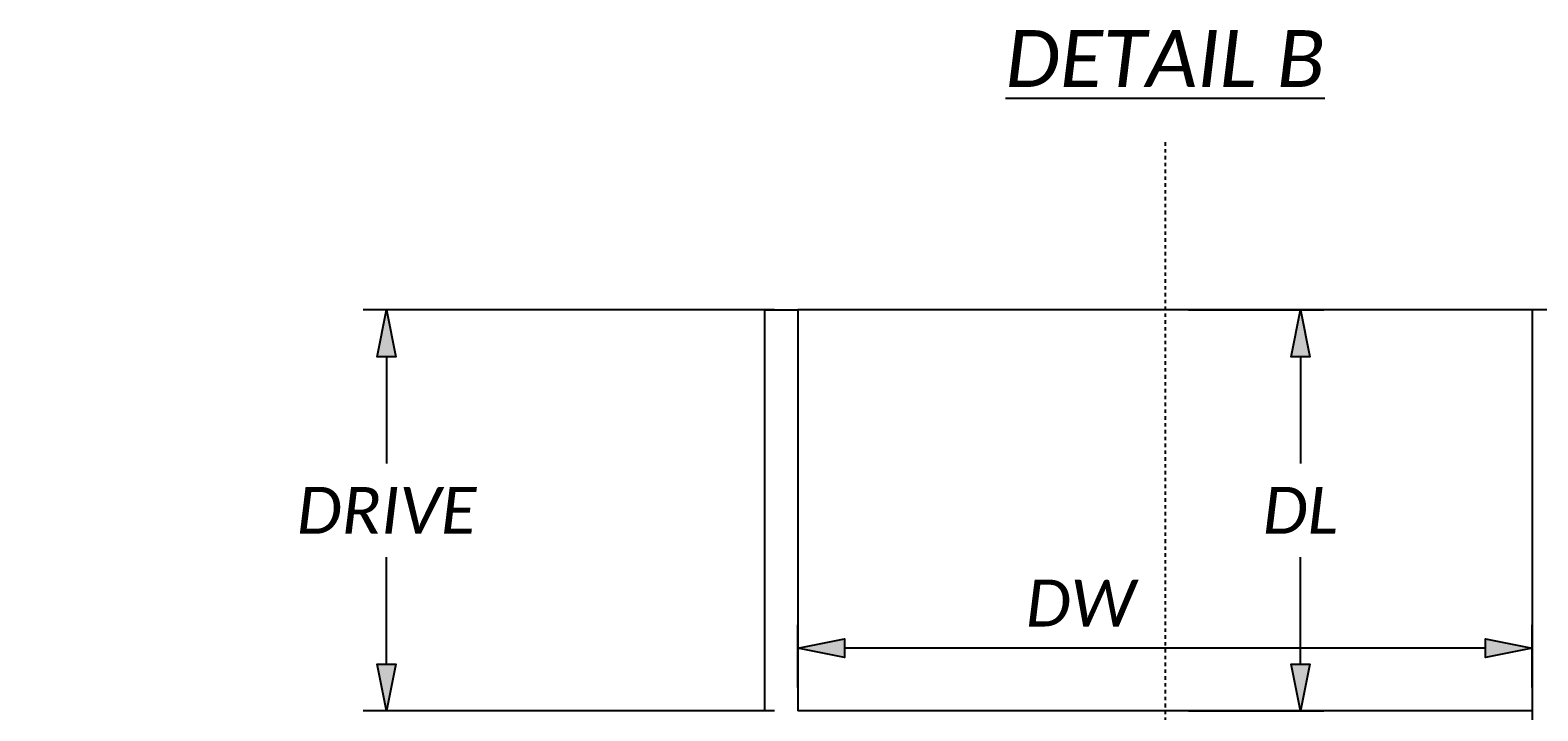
# Model space of a CAD drawing. Header units: feet. Extents: x 18 to 323, y 69 to 368.
# Tile 12 of 16: x 129 to 175, y 129 to 150. Entities that reach past the tile are written whole.
import ezdxf

# ---------------------------------------------------------------- set-up
doc = ezdxf.new("R2010")
doc.units = ezdxf.units.FT
doc.header["$MEASUREMENT"] = 0
doc.linetypes.add('OhDOT_USTN7', pattern=[0.221, 0.11, -0.028, 0.055, -0.028])
for name, color, linetype in [('GE_P_Driveway_CL', 7, 'OhDOT_USTN7'), ('PV_P_Curb', 120, 'Continuous'), ('PV_P_Drive', 230, 'Continuous'), ('SH_Text', 7, 'Continuous')]:
    doc.layers.add(name, color=color, linetype=linetype)
doc.styles.add('P_Slanted_Normal', font='calibrii.ttf', dxfattribs={"height": 0.14})
doc.styles.add('Slanted-Normal', font='font31.shx', dxfattribs={"height": 0.14})
doc.dimstyles.new('Dec-2  Slanted', dxfattribs={"dimtxt": 0.14, "dimasz": 0.14, "dimexe": 0.07, "dimexo": 0.07, "dimgap": 0.07, "dimtad": 1, "dimzin": 3, "dimdsep": 46, "dimtxsty": 'Slanted-Normal', "dimblk": 'Dim1', "dimcen": 0, "dimclrd": 95, "dimclre": 95, "dimclrt": 7, "dimazin": 3, "dimtfac": 1, "dimtix": 1, "dimtofl": 0, "dimtmove": 1, "dimatfit": 3, "dimldrblk": 'Dim1', "dimfxl": 1, "dimtolj": 1, "dimtzin": 0, "dimlwd": -1, "dimlwe": -1, "dimarcsym": 0})
doc.dimstyles.new('Dec-2  Slanted-Degrees', dxfattribs={"dimtxt": 0.14, "dimasz": 0.14, "dimexe": 0.07, "dimexo": 0.07, "dimgap": 0.07, "dimtad": 1, "dimzin": 3, "dimdsep": 46, "dimtxsty": 'Slanted-Normal', "dimblk": 'Dim1', "dimcen": 0, "dimclrd": 95, "dimclre": 95, "dimclrt": 7, "dimazin": 3, "dimtfac": 1, "dimtix": 1, "dimtofl": 0, "dimtmove": 1, "dimatfit": 3, "dimldrblk": 'Dim1', "dimfxl": 1, "dimtolj": 1, "dimtzin": 0, "dimlwd": -1, "dimlwe": -1, "dimarcsym": 0})

# ---------------------------------------------------------------- blocks, each defined once
blk = doc.blocks.new('Dim1')
h = blk.add_hatch(color=4)
h.dxf.hatch_style = 1
h.paths.add_polyline_path([(0, 0), (-1, -0.2), (-1, 0.2)])
at = {"color": 4}
blk.add_lwpolyline([(0, 0), (-1, -0.2), (-1, 0.2), (0, 0)], dxfattribs=at)
blk = doc.blocks.new('*D1034')
at = {"layer": 'Defpoints', "color": 0, "transparency": 16777216}
for p in [(163.389, 146.201, 394.632), (171.449, 98.925), (129.389, 94.271, 394.632), (163.389, 94.271, 394.632), (197.389, 94.271, 394.632)]:
    blk.add_point(p, dxfattribs=at)
at = {"layer": 'SH_Text', "color": 95, "linetype": 'Continuous', "transparency": 16777216}
blk.add_arc((163.389, 94.271), 9.307, 8.6273, 81.3727, dxfattribs=at)
at = {"layer": 'SH_Text', "color": 95, "transparency": 16777216, "xscale": 1.4, "yscale": 1.4, "zscale": 1.4}
for p, rotation in [((163.389, 103.578), 175.6863591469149), ((172.695, 94.271), 274.3136408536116)]:
    blk.add_blockref('Dim1', p, dxfattribs=dict(at, rotation=rotation))
at = {"layer": 'SH_Text', "color": 7, "transparency": 16777216, "insert": (170.96, 101.842), "char_height": 1.4, "attachment_point": 5, "rotation": 315, "style": 'Slanted-Normal'}
blk.add_mtext('\\A1;{\\Ffont57|c0;D}', dxfattribs=at)
blk = doc.blocks.new('*D1036')
at = {"layer": 'Defpoints', "color": 0, "transparency": 16777216}
for p in [(163.389, 141.177, 394.632), (167.442, 141.177), (163.389, 129.177, 394.632)]:
    blk.add_point(p, dxfattribs=at)
at = {"layer": 'SH_Text', "color": 95, "linetype": 'Continuous', "transparency": 16777216}
for p, q in [((164.089, 141.177), (168.142, 141.177)), ((167.442, 139.777), (167.442, 136.577)), ((167.442, 130.577), (167.442, 133.777)), ((164.089, 129.177), (168.142, 129.177))]:
    blk.add_line(p, q, dxfattribs=at)
at = {"layer": 'SH_Text', "color": 95, "transparency": 16777216, "xscale": 1.4, "yscale": 1.4, "zscale": 1.4}
for p, rotation in [((167.442, 141.177), 90), ((167.442, 129.177), 270)]:
    blk.add_blockref('Dim1', p, dxfattribs=dict(at, rotation=rotation))
at = {"layer": 'SH_Text', "color": 7, "transparency": 16777216, "insert": (167.442, 135.177), "char_height": 1.4, "attachment_point": 5, "rotation": 0.01, "style": 'P_Slanted_Normal'}
blk.add_mtext('\\A1;DL', dxfattribs=at)
blk = doc.blocks.new('*D1031')
at = {"layer": 'Defpoints', "color": 0, "transparency": 16777216}
for p in [(152.389, 131.052), (152.389, 129.177, 394.632), (174.389, 129.177, 394.632)]:
    blk.add_point(p, dxfattribs=at)
at = {"layer": 'SH_Text', "color": 95, "linetype": 'Continuous', "transparency": 16777216}
for p, q in [((152.389, 129.877), (152.389, 131.752)), ((174.389, 129.877), (174.389, 131.752)), ((172.989, 131.052), (153.789, 131.052))]:
    blk.add_line(p, q, dxfattribs=at)
at = {"layer": 'SH_Text', "color": 95, "transparency": 16777216, "xscale": 1.4, "yscale": 1.4, "zscale": 1.4, "rotation": 180}
blk.add_blockref('Dim1', (152.389, 131.052), dxfattribs=at)
at = {"layer": 'SH_Text', "color": 95, "transparency": 16777216, "xscale": 1.4, "yscale": 1.4, "zscale": 1.4}
blk.add_blockref('Dim1', (174.389, 131.052), dxfattribs=at)
at = {"layer": 'SH_Text', "color": 7, "transparency": 16777216, "insert": (160.859, 132.401), "char_height": 1.4, "attachment_point": 5, "style": 'P_Slanted_Normal'}
blk.add_mtext('\\A1;DW', dxfattribs=at)
blk = doc.blocks.new('*D1037')
at = {"layer": 'Defpoints', "color": 0, "transparency": 16777216}
for p in [(140.066, 141.177), (152.389, 141.177, 394.632), (152.389, 129.177, 394.632)]:
    blk.add_point(p, dxfattribs=at)
at = {"layer": 'SH_Text', "color": 95, "linetype": 'Continuous', "transparency": 16777216}
for p, q in [((151.689, 141.177), (139.366, 141.177)), ((140.066, 139.777), (140.066, 136.58)), ((140.066, 130.577), (140.066, 133.773)), ((151.689, 129.177), (139.366, 129.177))]:
    blk.add_line(p, q, dxfattribs=at)
at = {"layer": 'SH_Text', "color": 95, "transparency": 16777216, "xscale": 1.4, "yscale": 1.4, "zscale": 1.4}
for p, rotation in [((140.066, 141.177), 90), ((140.066, 129.177), 270)]:
    blk.add_blockref('Dim1', p, dxfattribs=dict(at, rotation=rotation))
at = {"layer": 'SH_Text', "color": 7, "transparency": 16777216, "insert": (140.066, 135.177), "char_height": 1.4, "attachment_point": 5, "rotation": 0.01, "style": 'P_Slanted_Normal'}
blk.add_mtext('\\A1;DRIVE', dxfattribs=at)

msp = doc.modelspace()

# ---------------------------------------------------------------- linework, layer by layer
at = {"layer": 'GE_P_Driveway_CL'}
msp.add_lwpolyline([(163.389, 146.201), (163.389, 94.271)], dxfattribs=at)
at = {"layer": 'PV_P_Curb'}
msp.add_lwpolyline([(151.389, 141.177), (151.389, 129.177)], dxfattribs=at)
at = {"layer": 'PV_P_Curb', "flags": 128}
for points in [[(151.389, 141.177), (152.389, 141.177)], [(175.389, 141.177), (174.389, 141.177)]]:
    msp.add_lwpolyline(points, dxfattribs=at)
at = {"layer": 'PV_P_Drive'}
for points in [[(152.389, 141.177), (152.389, 129.177)], [(174.389, 141.177), (152.389, 141.177)], [(174.389, 141.177), (174.389, 129.177)], [(174.389, 129.177), (152.389, 129.177)], [(174.389, 129.177), (174.389, 113.177)]]:
    msp.add_lwpolyline(points, dxfattribs=at)

# ---------------------------------------------------------------- texts
at = {"layer": 'SH_Text', "insert": (163.389, 147.855), "char_height": 1.4, "width": 676.04901, "attachment_point": 8, "style": 'P_Slanted_Normal'}
msp.add_mtext('{\\H1.21429x;\\LDETAIL B}', dxfattribs=at)

# ---------------------------------------------------------------- dimensions: what is measured, and where the dimension line sits
at = {"layer": 'SH_Text'}
dim = msp.add_angular_dim_2l(base=(171.449, 98.925), line1=((197.389, 94.271), (129.389, 94.271)), line2=((163.389, 146.201), (163.389, 94.271)), text='{\\Ffont57|c0;D}', dimstyle='Dec-2  Slanted-Degrees', override={"dimscale": 0}, dxfattribs=at)
dim.commit()
dim.dimension.update_dxf_attribs({"geometry": '*D1034', "text_midpoint": (170.96, 101.842, -394.632)})
dim = msp.add_linear_dim(base=(140.066, 141.177, -394.632), p1=(152.389, 129.177), p2=(152.389, 141.177), angle=90, text='DRIVE', dimstyle='Dec-2  Slanted', override={"dimpost": "'", "dimtxsty": 'P_Slanted_Normal'}, dxfattribs=at)
dim.commit()
dim.dimension.update_dxf_attribs({"geometry": '*D1037', "text_midpoint": (140.066, 135.177, -394.632), "text_rotation": 0.01})
dim = msp.add_aligned_dim(p1=(163.389, 129.177), p2=(163.389, 141.177), distance=-4.053, text='DL', dimstyle='Dec-2  Slanted-Degrees', override={"dimtxsty": 'P_Slanted_Normal'}, dxfattribs=at)
dim.commit()
dim.dimension.update_dxf_attribs({"geometry": '*D1036', "text_midpoint": (167.442, 135.177, -394.632), "text_rotation": 0.01})
dim = msp.add_linear_dim(base=(152.389, 131.052, -394.632), p1=(174.389, 129.177), p2=(152.389, 129.177), angle=180, text='DW', dimstyle='Dec-2  Slanted-Degrees', override={"dimtxsty": 'P_Slanted_Normal'}, dxfattribs=at)
dim.commit()
dim.dimension.update_dxf_attribs({"geometry": '*D1031', "text_midpoint": (160.859, 130.998, -394.632), "dimtype": 161})

doc.saveas('drawing.dxf')
